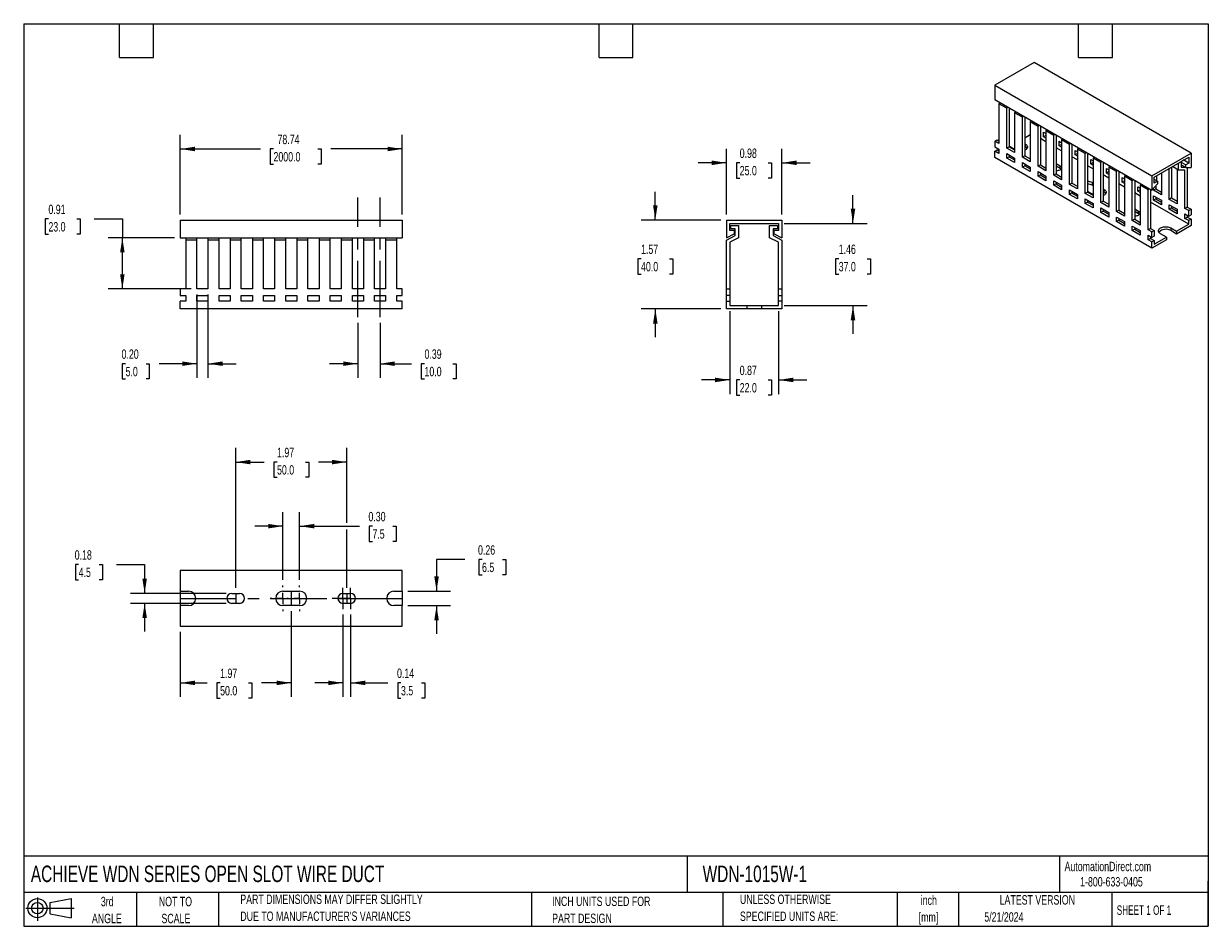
# Model space of a CAD drawing. Header units: inches. Extents: x 0.5 to 21.5, y 0.5 to 16.5.
import ezdxf

# ---------------------------------------------------------------- set-up
doc = ezdxf.new("R2010")
doc.units = ezdxf.units.IN
doc.header["$LTSCALE"] = 2
doc.header["$MEASUREMENT"] = 0
doc.linetypes.add('CENTERX2', pattern=[0.8, 0.5, -0.1, 0.1, -0.1])
doc.layers.add('CENTER', color=40, linetype='CENTERX2')
doc.layers.add('SLD-DEFPOINTS', color=7, linetype='Continuous')
doc.layers.add('DIMENSIONS', color=140, linetype='Continuous', lineweight=25)
doc.layers.add('TEXT', color=140, linetype='Continuous', lineweight=25)
doc.styles.add('SLDTEXTSTYLE0', font='TXT', dxfattribs={"width": 0.7})
doc.styles.add('SLDTEXTSTYLE1', font='TXT', dxfattribs={"width": 0.65})
doc.dimstyles.new('SLDDIMSTYLE0', dxfattribs={"dimtxt": 0.169922, "dimasz": 0.26, "dimexe": 0, "dimexo": 0.0625, "dimgap": 0.04248, "dimtad": 0, "dimtih": 1, "dimtoh": 1, "dimrnd": 1e-09, "dimzin": 12, "dimdsep": 46, "dimtxsty": 'SLDTEXTSTYLE0', "dimsah": 1, "dimcen": 0.09, "dimadec": 0, "dimazin": 3, "dimtfac": 1, "dimtofl": 0, "dimtmove": 0, "dimatfit": 3, "dimfxl": 0, "dimfrac": 2, "dimtolj": 1, "dimtzin": 12, "dimarcsym": 0})
doc.dimstyles.new('SLDDIMSTYLE1', dxfattribs={"dimtxt": 0.169922, "dimasz": 0.26, "dimexe": 0, "dimexo": 0.0625, "dimgap": 0.04248, "dimtad": 0, "dimtih": 1, "dimtoh": 1, "dimrnd": 1e-09, "dimzin": 0, "dimdsep": 46, "dimtxsty": 'SLDTEXTSTYLE0', "dimsah": 1, "dimcen": 0.09, "dimadec": 0, "dimazin": 0, "dimtfac": 1, "dimtmove": 0, "dimatfit": 0, "dimfxl": 0, "dimfrac": 2, "dimtolj": 1, "dimtzin": 12, "dimarcsym": 0})
doc.dimstyles.new('SLDDIMSTYLE2', dxfattribs={"dimtxt": 0.169922, "dimasz": 0.26, "dimexe": 0, "dimexo": 0.0625, "dimgap": 0.04248, "dimtad": 0, "dimtih": 1, "dimtoh": 1, "dimrnd": 1e-09, "dimdsep": 46, "dimtxsty": 'SLDTEXTSTYLE0', "dimsah": 1, "dimcen": 0.09, "dimadec": 0, "dimazin": 2, "dimtfac": 1, "dimtofl": 0, "dimtmove": 0, "dimatfit": 3, "dimfxl": 0, "dimfrac": 2, "dimtolj": 1, "dimtzin": 12, "dimarcsym": 0})
doc.dimstyles.new('SLDDIMSTYLE3', dxfattribs={"dimtxt": 0.169922, "dimasz": 0.26, "dimexe": 0, "dimexo": 0.0625, "dimgap": 0.04248, "dimtad": 0, "dimtih": 1, "dimtoh": 1, "dimrnd": 1e-09, "dimdsep": 46, "dimtxsty": 'SLDTEXTSTYLE0', "dimsah": 1, "dimcen": 0.09, "dimadec": 0, "dimazin": 2, "dimtfac": 1, "dimtmove": 0, "dimatfit": 0, "dimfxl": 0, "dimfrac": 2, "dimtolj": 1, "dimtzin": 12, "dimarcsym": 0})
doc.dimstyles.new('SLDDIMSTYLE4', dxfattribs={"dimtxt": 0.169922, "dimasz": 0.26, "dimexe": 0, "dimexo": 0.0625, "dimgap": 0.04248, "dimtad": 0, "dimtih": 1, "dimtoh": 1, "dimrnd": 1e-09, "dimzin": 12, "dimdsep": 46, "dimtxsty": 'SLDTEXTSTYLE0', "dimsah": 1, "dimcen": 0.09, "dimadec": 0, "dimazin": 3, "dimtfac": 1, "dimtmove": 0, "dimatfit": 0, "dimfxl": 0, "dimfrac": 2, "dimtolj": 1, "dimtzin": 12, "dimarcsym": 0})

# ---------------------------------------------------------------- blocks, each defined once
blk = doc.blocks.new('Block11')
at = {"color": 7, "linetype": 'Continuous', "lineweight": 18}
for p, q in [((0, 0.227), (0.856, 0.227)), ((0.204, 0.418), (0.204, 0)), ((0.431, 0.328), (0.801, 0.396)), ((0.431, 0.126), (0.431, 0.328)), ((0.801, 0.396), (0.801, 0.058)), ((0.431, 0.126), (0.801, 0.058))]:
    blk.add_line(p, q, dxfattribs=at)
for radius in [0.169, 0.101]:
    blk.add_circle((0.204, 0.227), radius, dxfattribs=at)
blk = doc.blocks.new('Block12')
at = {"layer": 'SLD-DEFPOINTS'}
blk.add_blockref('Block11', (0, 0), dxfattribs=at)
blk = doc.blocks.new('_D')
at = {"layer": 'DIMENSIONS'}
for p, q in [((3.275, 13.12), (3.275, 14.529)), ((7.212, 13.12), (7.212, 14.529)), ((3.275, 14.279), (4.698, 14.279)), ((4.928, 14.279), (4.871, 14.279)), ((4.871, 14.279), (4.871, 14.009)), ((5.716, 14.279), (5.773, 14.279)), ((5.773, 14.279), (5.773, 14.009)), ((7.212, 14.279), (5.946, 14.279)), ((4.871, 14.009), (4.928, 14.009)), ((5.773, 14.009), (5.716, 14.009))]:
    blk.add_line(p, q, dxfattribs=at)
for points in [[(3.275, 14.279), (3.535, 14.239), (3.535, 14.319)], [(7.212, 14.279), (6.952, 14.319), (6.952, 14.239)]]:
    blk.add_solid(points, dxfattribs=at)
at = {"layer": 'DIMENSIONS', "char_height": 0.1667, "attachment_point": 1, "style": 'SLDTEXTSTYLE0'}
for s, insert in [('78.74', (4.999, 14.532)), ('2000.0', (4.928, 14.224))]:
    blk.add_mtext(s, dxfattribs=dict(at, insert=insert))
blk = doc.blocks.new('_D_1')
at = {"layer": 'DIMENSIONS'}
for p, q in [((3.57, 11.699), (3.57, 10.223)), ((3.767, 11.699), (3.767, 10.223)), ((2.306, 10.473), (2.248, 10.473)), ((2.248, 10.473), (2.248, 10.203)), ((2.669, 10.473), (2.726, 10.473)), ((2.726, 10.473), (2.726, 10.203)), ((3.57, 10.473), (2.899, 10.473)), ((3.767, 10.473), (4.267, 10.473)), ((2.248, 10.203), (2.306, 10.203)), ((2.726, 10.203), (2.669, 10.203))]:
    blk.add_line(p, q, dxfattribs=at)
for points in [[(3.57, 10.473), (3.31, 10.513), (3.31, 10.433)], [(3.767, 10.473), (4.027, 10.433), (4.027, 10.513)]]:
    blk.add_solid(points, dxfattribs=at)
at = {"layer": 'DIMENSIONS', "char_height": 0.1667, "attachment_point": 1, "style": 'SLDTEXTSTYLE0'}
for s, insert in [('0.20', (2.235, 10.726)), ('5.0', (2.306, 10.417))]:
    blk.add_mtext(s, dxfattribs=dict(at, insert=insert))
blk = doc.blocks.new('_D_2')
at = {"layer": 'DIMENSIONS'}
for p, q in [((0.938, 13.038), (0.881, 13.038)), ((0.881, 13.038), (0.881, 12.768)), ((1.443, 13.038), (1.5, 13.038)), ((1.5, 13.038), (1.5, 12.768)), ((1.749, 13.038), (2.249, 13.038)), ((2.249, 13.038), (2.249, 12.705)), ((0.881, 12.768), (0.938, 12.768)), ((1.5, 12.768), (1.443, 12.768)), ((3.175, 12.705), (1.999, 12.705)), ((2.249, 11.799), (2.249, 12.705)), ((3.47, 11.799), (1.999, 11.799))]:
    blk.add_line(p, q, dxfattribs=at)
for points in [[(2.249, 12.705), (2.209, 12.445), (2.289, 12.445)], [(2.249, 11.799), (2.289, 12.059), (2.209, 12.059)]]:
    blk.add_solid(points, dxfattribs=at)
at = {"layer": 'DIMENSIONS', "char_height": 0.1667, "attachment_point": 1, "style": 'SLDTEXTSTYLE0'}
for s, insert in [('0.91', (0.938, 13.291)), ('23.0', (0.938, 12.983))]:
    blk.add_mtext(s, dxfattribs=dict(at, insert=insert))
blk = doc.blocks.new('_D_3')
at = {"layer": 'DIMENSIONS'}
for p, q in [((6.424, 11.199), (6.424, 10.223)), ((6.818, 11.199), (6.818, 10.223)), ((6.424, 10.473), (5.924, 10.473)), ((6.818, 10.473), (7.375, 10.473)), ((7.605, 10.473), (7.548, 10.473)), ((7.548, 10.473), (7.548, 10.203)), ((8.11, 10.473), (8.167, 10.473)), ((8.167, 10.473), (8.167, 10.203)), ((7.548, 10.203), (7.605, 10.203)), ((8.167, 10.203), (8.11, 10.203))]:
    blk.add_line(p, q, dxfattribs=at)
for points in [[(6.424, 10.473), (6.164, 10.513), (6.164, 10.433)], [(6.818, 10.473), (7.078, 10.433), (7.078, 10.513)]]:
    blk.add_solid(points, dxfattribs=at)
at = {"layer": 'DIMENSIONS', "char_height": 0.1667, "attachment_point": 1, "style": 'SLDTEXTSTYLE0'}
for s, insert in [('0.39', (7.605, 10.726)), ('10.0', (7.605, 10.417))]:
    blk.add_mtext(s, dxfattribs=dict(at, insert=insert))
blk = doc.blocks.new('_D_4')
at = {"layer": 'DIMENSIONS'}
for p, q in [((13.016, 11.404), (13.016, 9.935)), ((13.882, 11.404), (13.882, 9.935)), ((13.016, 10.185), (12.516, 10.185)), ((13.193, 10.185), (13.136, 10.185)), ((13.136, 10.185), (13.136, 9.915)), ((13.698, 10.185), (13.755, 10.185)), ((13.755, 10.185), (13.755, 9.915)), ((13.882, 10.185), (14.382, 10.185)), ((13.136, 9.915), (13.193, 9.915)), ((13.755, 9.915), (13.698, 9.915))]:
    blk.add_line(p, q, dxfattribs=at)
for points in [[(13.016, 10.185), (12.756, 10.225), (12.756, 10.145)], [(13.882, 10.185), (14.142, 10.145), (14.142, 10.225)]]:
    blk.add_solid(points, dxfattribs=at)
at = {"layer": 'DIMENSIONS', "char_height": 0.1667, "attachment_point": 1, "style": 'SLDTEXTSTYLE0'}
for s, insert in [('0.87', (13.193, 10.438)), ('22.0', (13.193, 10.13))]:
    blk.add_mtext(s, dxfattribs=dict(at, insert=insert))
blk = doc.blocks.new('_D_5')
at = {"layer": 'DIMENSIONS'}
for p, q in [((15.201, 12.96), (15.201, 13.46)), ((13.982, 12.96), (15.451, 12.96)), ((14.948, 12.332), (14.891, 12.332)), ((14.891, 12.332), (14.891, 12.062)), ((15.453, 12.332), (15.51, 12.332)), ((15.51, 12.332), (15.51, 12.062)), ((14.891, 12.062), (14.948, 12.062)), ((15.51, 12.062), (15.453, 12.062)), ((13.982, 11.504), (15.451, 11.504)), ((15.201, 11.504), (15.201, 11.004))]:
    blk.add_line(p, q, dxfattribs=at)
for points in [[(15.201, 12.96), (15.241, 13.22), (15.161, 13.22)], [(15.201, 11.504), (15.161, 11.244), (15.241, 11.244)]]:
    blk.add_solid(points, dxfattribs=at)
at = {"layer": 'DIMENSIONS', "char_height": 0.1667, "attachment_point": 1, "style": 'SLDTEXTSTYLE0'}
for s, insert in [('1.46', (14.948, 12.585)), ('37.0', (14.948, 12.277))]:
    blk.add_mtext(s, dxfattribs=dict(at, insert=insert))
blk = doc.blocks.new('_D_6')
at = {"layer": 'DIMENSIONS'}
for p, q in [((12.957, 13.12), (12.957, 14.284)), ((13.941, 13.12), (13.941, 14.284)), ((12.957, 14.034), (12.457, 14.034)), ((13.193, 14.034), (13.136, 14.034)), ((13.136, 14.034), (13.136, 13.764)), ((13.698, 14.034), (13.755, 14.034)), ((13.755, 14.034), (13.755, 13.764)), ((13.941, 14.034), (14.441, 14.034)), ((13.136, 13.764), (13.193, 13.764)), ((13.755, 13.764), (13.698, 13.764))]:
    blk.add_line(p, q, dxfattribs=at)
for points in [[(12.957, 14.034), (12.697, 14.074), (12.697, 13.994)], [(13.941, 14.034), (14.201, 13.994), (14.201, 14.074)]]:
    blk.add_solid(points, dxfattribs=at)
at = {"layer": 'DIMENSIONS', "char_height": 0.1667, "attachment_point": 1, "style": 'SLDTEXTSTYLE0'}
for s, insert in [('0.98', (13.193, 14.287)), ('25.0', (13.193, 13.979))]:
    blk.add_mtext(s, dxfattribs=dict(at, insert=insert))
blk = doc.blocks.new('_D_7')
at = {"layer": 'DIMENSIONS'}
for p, q in [((11.697, 13.02), (11.697, 13.52)), ((12.857, 13.02), (11.447, 13.02)), ((11.444, 12.332), (11.387, 12.332)), ((11.387, 12.332), (11.387, 12.062)), ((11.949, 12.332), (12.006, 12.332)), ((12.006, 12.332), (12.006, 12.062)), ((11.387, 12.062), (11.444, 12.062)), ((12.006, 12.062), (11.949, 12.062)), ((12.857, 11.445), (11.447, 11.445)), ((11.697, 11.445), (11.697, 10.945))]:
    blk.add_line(p, q, dxfattribs=at)
for points in [[(11.697, 13.02), (11.737, 13.28), (11.657, 13.28)], [(11.697, 11.445), (11.657, 11.185), (11.737, 11.185)]]:
    blk.add_solid(points, dxfattribs=at)
at = {"layer": 'DIMENSIONS', "char_height": 0.1667, "attachment_point": 1, "style": 'SLDTEXTSTYLE0'}
for s, insert in [('1.57', (11.444, 12.585)), ('40.0', (11.444, 12.277))]:
    blk.add_mtext(s, dxfattribs=dict(at, insert=insert))
blk = doc.blocks.new('_D_8')
at = {"layer": 'DIMENSIONS'}
for p, q in [((4.259, 6.502), (4.259, 8.979)), ((6.227, 7.653), (6.227, 8.979)), ((4.259, 8.729), (4.761, 8.729)), ((4.991, 8.729), (4.934, 8.729)), ((4.934, 8.729), (4.934, 8.459)), ((5.496, 8.729), (5.553, 8.729)), ((5.553, 8.729), (5.553, 8.459)), ((6.227, 8.729), (5.726, 8.729)), ((4.934, 8.459), (4.991, 8.459)), ((5.553, 8.459), (5.496, 8.459)), ((6.227, 6.502), (6.227, 7.533))]:
    blk.add_line(p, q, dxfattribs=at)
for points in [[(4.259, 8.729), (4.519, 8.689), (4.519, 8.769)], [(6.227, 8.729), (5.967, 8.769), (5.967, 8.689)]]:
    blk.add_solid(points, dxfattribs=at)
at = {"layer": 'DIMENSIONS', "char_height": 0.1667, "attachment_point": 1, "style": 'SLDTEXTSTYLE0'}
for s, insert in [('1.97', (4.991, 8.982)), ('50.0', (4.991, 8.674))]:
    blk.add_mtext(s, dxfattribs=dict(at, insert=insert))
blk = doc.blocks.new('_D_9')
at = {"layer": 'DIMENSIONS'}
for p, q in [((5.243, 6.085), (5.243, 4.565)), ((3.275, 5.721), (3.275, 4.565)), ((3.275, 4.815), (3.752, 4.815)), ((3.982, 4.815), (3.925, 4.815)), ((3.925, 4.815), (3.925, 4.545)), ((4.487, 4.815), (4.544, 4.815)), ((4.544, 4.815), (4.544, 4.545)), ((5.243, 4.815), (4.717, 4.815)), ((3.925, 4.545), (3.982, 4.545)), ((4.544, 4.545), (4.487, 4.545))]:
    blk.add_line(p, q, dxfattribs=at)
for points in [[(3.275, 4.815), (3.535, 4.775), (3.535, 4.855)], [(5.243, 4.815), (4.983, 4.855), (4.983, 4.775)]]:
    blk.add_solid(points, dxfattribs=at)
at = {"layer": 'DIMENSIONS', "char_height": 0.1667, "attachment_point": 1, "style": 'SLDTEXTSTYLE0'}
for s, insert in [('1.97', (3.982, 5.068)), ('50.0', (3.982, 4.76))]:
    blk.add_mtext(s, dxfattribs=dict(at, insert=insert))
blk = doc.blocks.new('_D_10')
at = {"layer": 'DIMENSIONS'}
for p, q in [((8.319, 7.001), (7.819, 7.001)), ((7.819, 7.001), (7.819, 6.441)), ((8.625, 7.001), (8.568, 7.001)), ((8.568, 7.001), (8.568, 6.731)), ((8.988, 7.001), (9.045, 7.001)), ((9.045, 7.001), (9.045, 6.731)), ((8.568, 6.731), (8.625, 6.731)), ((9.045, 6.731), (8.988, 6.731)), ((7.312, 6.441), (8.069, 6.441)), ((7.312, 6.185), (8.069, 6.185)), ((7.819, 6.185), (7.819, 5.685))]:
    blk.add_line(p, q, dxfattribs=at)
for points in [[(7.819, 6.441), (7.859, 6.701), (7.779, 6.701)], [(7.819, 6.185), (7.779, 5.925), (7.859, 5.925)]]:
    blk.add_solid(points, dxfattribs=at)
at = {"layer": 'DIMENSIONS', "char_height": 0.1667, "attachment_point": 1, "style": 'SLDTEXTSTYLE0'}
for s, insert in [('0.26', (8.554, 7.254)), ('6.5', (8.625, 6.946))]:
    blk.add_mtext(s, dxfattribs=dict(at, insert=insert))
blk = doc.blocks.new('_D_11')
at = {"layer": 'DIMENSIONS'}
for p, q in [((1.474, 6.913), (1.417, 6.913)), ((1.417, 6.913), (1.417, 6.643)), ((1.838, 6.913), (1.895, 6.913)), ((1.895, 6.913), (1.895, 6.643)), ((2.144, 6.913), (2.644, 6.913)), ((2.644, 6.913), (2.644, 6.402)), ((1.417, 6.643), (1.474, 6.643)), ((1.895, 6.643), (1.838, 6.643)), ((4.09, 6.402), (2.394, 6.402)), ((4.09, 6.225), (2.394, 6.225)), ((2.644, 6.225), (2.644, 5.725))]:
    blk.add_line(p, q, dxfattribs=at)
for points in [[(2.644, 6.402), (2.684, 6.662), (2.604, 6.662)], [(2.644, 6.225), (2.604, 5.965), (2.684, 5.965)]]:
    blk.add_solid(points, dxfattribs=at)
at = {"layer": 'DIMENSIONS', "char_height": 0.1667, "attachment_point": 1, "style": 'SLDTEXTSTYLE0'}
for s, insert in [('0.18', (1.404, 7.166)), ('4.5', (1.474, 6.858))]:
    blk.add_mtext(s, dxfattribs=dict(at, insert=insert))
blk = doc.blocks.new('_D_12')
at = {"layer": 'DIMENSIONS'}
for p, q in [((5.096, 6.641), (5.096, 7.843)), ((5.391, 6.641), (5.391, 7.843)), ((5.096, 7.593), (4.596, 7.593)), ((5.391, 7.593), (6.451, 7.593)), ((6.682, 7.593), (6.625, 7.593)), ((6.625, 7.593), (6.625, 7.323)), ((7.045, 7.593), (7.102, 7.593)), ((7.102, 7.593), (7.102, 7.323)), ((6.625, 7.323), (6.682, 7.323)), ((7.102, 7.323), (7.045, 7.323))]:
    blk.add_line(p, q, dxfattribs=at)
for points in [[(5.096, 7.593), (4.836, 7.633), (4.836, 7.553)], [(5.391, 7.593), (5.651, 7.553), (5.651, 7.633)]]:
    blk.add_solid(points, dxfattribs=at)
at = {"layer": 'DIMENSIONS', "char_height": 0.1667, "attachment_point": 1, "style": 'SLDTEXTSTYLE0'}
for s, insert in [('0.30', (6.611, 7.846)), ('7.5', (6.682, 7.538))]:
    blk.add_mtext(s, dxfattribs=dict(at, insert=insert))
blk = doc.blocks.new('_D_13')
at = {"layer": 'DIMENSIONS'}
for p, q in [((6.159, 6.025), (6.159, 4.565)), ((6.296, 6.025), (6.296, 4.565)), ((6.159, 4.815), (5.659, 4.815)), ((6.296, 4.815), (6.958, 4.815)), ((7.188, 4.815), (7.131, 4.815)), ((7.131, 4.815), (7.131, 4.545)), ((7.552, 4.815), (7.609, 4.815)), ((7.609, 4.815), (7.609, 4.545)), ((7.131, 4.545), (7.188, 4.545)), ((7.609, 4.545), (7.552, 4.545))]:
    blk.add_line(p, q, dxfattribs=at)
for points in [[(6.159, 4.815), (5.899, 4.855), (5.899, 4.775)], [(6.296, 4.815), (6.556, 4.775), (6.556, 4.855)]]:
    blk.add_solid(points, dxfattribs=at)
at = {"layer": 'DIMENSIONS', "char_height": 0.1667, "attachment_point": 1, "style": 'SLDTEXTSTYLE0'}
for s, insert in [('0.14', (7.118, 5.068)), ('3.5', (7.188, 4.76))]:
    blk.add_mtext(s, dxfattribs=dict(at, insert=insert))
blk = doc.blocks.new('SW_CENTERMARKSYMBOL_0')
at = {"layer": 'CENTER', "color": 0}
for p, q in [((0, 0.2), (0, 0.228)), ((-0.2, 0), (-0.228, 0)), ((0, 0), (-0.1, 0)), ((0, 0), (0, 0.1)), ((0, 0), (0, -0.1)), ((0, 0), (0.1, 0)), ((0.2, 0), (0.228, 0)), ((0, -0.2), (0, -0.228))]:
    blk.add_line(p, q, dxfattribs=at)
blk = doc.blocks.new('SW_CENTERMARKSYMBOL_1')
at = {"layer": 'CENTER', "color": 0}
for p, q in [((0, 0.2), (0, 0.228)), ((-0.2, 0), (-0.228, 0)), ((0, 0), (-0.1, 0)), ((0, 0), (0, 0.1)), ((0, 0), (0, -0.1)), ((0, 0), (0.1, 0)), ((0.2, 0), (0.228, 0)), ((0, -0.2), (0, -0.228))]:
    blk.add_line(p, q, dxfattribs=at)
blk = doc.blocks.new('SW_CENTERMARKSYMBOL_2')
at = {"layer": 'CENTER', "color": 0}
for p, q in [((-0.1, 0), (-0.189, 0)), ((0, 0), (-0.1, 0)), ((0, 0.1), (0, 0.189)), ((0, 0), (0, 0.1)), ((0, 0), (0, -0.1)), ((0, 0), (0.1, 0)), ((0.1, 0), (0.189, 0)), ((0, -0.1), (0, -0.189))]:
    blk.add_line(p, q, dxfattribs=at)
blk = doc.blocks.new('SW_CENTERMARKSYMBOL_3')
at = {"layer": 'CENTER', "color": 0}
for p, q in [((-0.1, 0), (-0.189, 0)), ((0, 0), (-0.1, 0)), ((0, 0.1), (0, 0.189)), ((0, 0), (0, 0.1)), ((0, 0), (0, -0.1)), ((0, 0), (0.1, 0)), ((0.1, 0), (0.189, 0)), ((0, -0.1), (0, -0.189))]:
    blk.add_line(p, q, dxfattribs=at)

msp = doc.modelspace()

# ---------------------------------------------------------------- linework, layer by layer
for p, q in [((18.413, 15.813), (17.717, 15.412)), ((21.197, 14.206), (18.413, 15.813)), ((17.717, 15.412), (20.501, 13.804)), ((17.717, 15.412), (17.717, 15.154)), ((17.717, 15.154), (20.501, 13.547)), ((17.805, 15.103), (17.787, 15.082)), ((17.787, 15.082), (17.787, 14.375)), ((17.926, 15.002), (17.787, 15.082)), ((17.926, 15.002), (17.944, 15.023)), ((17.926, 14.294), (17.926, 15.002)), ((17.976, 15.005), (17.968, 14.996)), ((17.968, 14.996), (17.968, 14.319)), ((18.084, 14.943), (18.065, 14.921)), ((18.065, 14.921), (18.065, 14.214)), ((18.204, 14.841), (18.065, 14.921)), ((18.204, 14.841), (18.223, 14.862)), ((18.204, 14.134), (18.204, 14.841)), ((18.254, 14.844), (18.246, 14.835)), ((18.246, 14.835), (18.246, 14.158)), ((18.362, 14.782), (18.343, 14.761)), ((18.343, 14.761), (18.343, 14.053)), ((18.483, 14.68), (18.343, 14.761)), ((18.483, 14.68), (18.501, 14.702)), ((18.246, 14.479), (18.343, 14.535)), ((18.483, 13.973), (18.483, 14.68)), ((18.532, 14.684), (18.524, 14.675)), ((18.524, 14.675), (18.524, 13.997)), ((18.58, 14.495), (18.58, 14.576)), ((18.58, 14.576), (18.622, 14.552)), ((18.622, 14.519), (18.58, 14.495)), ((18.622, 14.471), (18.58, 14.495)), ((18.64, 14.621), (18.622, 14.6)), ((18.622, 14.6), (18.622, 13.893)), ((18.761, 14.52), (18.622, 14.6)), ((18.761, 14.52), (18.78, 14.541)), ((18.761, 13.812), (18.761, 14.52)), ((18.811, 14.523), (18.803, 14.514)), ((18.803, 14.514), (18.803, 13.836)), ((17.717, 14.415), (17.759, 14.439)), ((17.717, 14.415), (17.717, 14.318)), ((17.787, 14.375), (17.717, 14.415)), ((17.717, 14.318), (17.787, 14.278)), ((17.759, 14.439), (17.787, 14.423)), ((17.968, 14.319), (17.926, 14.294)), ((18.065, 14.214), (17.926, 14.294)), ((17.968, 14.318), (17.975, 14.322)), ((17.968, 14.319), (18.065, 14.262)), ((18.065, 14.27), (17.975, 14.322)), ((18.246, 14.375), (18.26, 14.367)), ((18.26, 14.318), (18.246, 14.327)), ((18.26, 14.318), (18.26, 14.367)), ((18.622, 14.407), (18.524, 14.463)), ((18.9, 14.246), (18.803, 14.302)), ((18.858, 14.335), (18.858, 14.415)), ((18.858, 14.415), (18.9, 14.391)), ((18.9, 14.359), (18.858, 14.335)), ((18.9, 14.31), (18.858, 14.335)), ((18.919, 14.461), (18.9, 14.439)), ((18.9, 14.439), (18.9, 13.732)), ((19.039, 14.359), (18.9, 14.439)), ((19.039, 14.359), (19.058, 14.38)), ((19.039, 13.652), (19.039, 14.359)), ((19.089, 14.362), (19.081, 14.353)), ((19.081, 14.353), (19.081, 13.676)), ((19.197, 14.3), (19.179, 14.278)), ((17.717, 14.238), (17.759, 14.262)), ((17.717, 14.126), (17.717, 14.238)), ((17.787, 14.198), (17.717, 14.238)), ((20.501, 12.519), (17.717, 14.126)), ((17.759, 14.262), (17.787, 14.246)), ((17.787, 14.278), (17.787, 14.198)), ((17.926, 14.118), (17.926, 14.198)), ((17.926, 14.198), (18.065, 14.118)), ((17.968, 14.142), (17.926, 14.118)), ((18.065, 14.037), (17.926, 14.118)), ((17.968, 14.174), (17.968, 14.142)), ((17.968, 14.142), (18.065, 14.085)), ((18.065, 14.118), (18.065, 14.037)), ((18.246, 14.158), (18.204, 14.134)), ((18.343, 14.053), (18.204, 14.134)), ((18.246, 14.158), (18.343, 14.102)), ((19.179, 14.085), (19.081, 14.142)), ((19.137, 14.174), (19.137, 14.254)), ((19.137, 14.254), (19.179, 14.23)), ((19.179, 14.198), (19.137, 14.174)), ((19.179, 14.15), (19.137, 14.174)), ((19.179, 14.278), (19.179, 13.571)), ((19.318, 14.198), (19.179, 14.278)), ((19.318, 14.198), (19.336, 14.22)), ((19.318, 13.491), (19.318, 14.198)), ((19.367, 14.202), (19.36, 14.192)), ((19.36, 14.192), (19.36, 13.515)), ((19.415, 14.013), (19.415, 14.094)), ((19.415, 14.094), (19.457, 14.069)), ((19.476, 14.139), (19.457, 14.118)), ((19.457, 14.118), (19.457, 13.411)), ((19.596, 14.037), (19.457, 14.118)), ((20.501, 13.804), (21.197, 14.206)), ((20.543, 13.78), (21.155, 14.134)), ((21.072, 14.086), (21.016, 14.053)), ((21.155, 14.029), (21.065, 14.082)), ((21.072, 14.086), (21.072, 14.086)), ((21.155, 14.134), (21.155, 14.029)), ((21.197, 14.206), (21.197, 13.949)), ((18.204, 13.957), (18.204, 14.037)), ((18.204, 14.037), (18.343, 13.957)), ((18.246, 13.981), (18.204, 13.957)), ((18.343, 13.877), (18.204, 13.957)), ((18.246, 14.013), (18.246, 13.981)), ((18.246, 13.981), (18.343, 13.925)), ((18.343, 13.957), (18.343, 13.877)), ((18.524, 13.997), (18.483, 13.973)), ((18.622, 13.893), (18.483, 13.973)), ((18.483, 13.796), (18.483, 13.877)), ((18.483, 13.877), (18.622, 13.796)), ((18.524, 13.997), (18.622, 13.941)), ((18.803, 14.021), (18.872, 13.981)), ((18.872, 13.933), (18.803, 13.973)), ((18.872, 13.933), (18.872, 13.981)), ((19.457, 13.925), (19.36, 13.981)), ((19.457, 14.037), (19.415, 14.013)), ((19.457, 13.989), (19.415, 14.013)), ((19.596, 14.037), (19.615, 14.059)), ((19.596, 13.33), (19.596, 14.037)), ((19.646, 14.041), (19.638, 14.032)), ((19.638, 14.032), (19.638, 13.354)), ((19.694, 13.852), (19.694, 13.933)), ((19.694, 13.933), (19.735, 13.909)), ((19.735, 13.877), (19.694, 13.852)), ((19.754, 13.978), (19.735, 13.957)), ((19.735, 13.957), (19.735, 13.25)), ((19.875, 13.877), (19.735, 13.957)), ((19.875, 13.877), (19.893, 13.898)), ((19.875, 13.169), (19.875, 13.877)), ((19.924, 13.88), (19.916, 13.871)), ((19.916, 13.871), (19.916, 13.194)), ((20.807, 13.386), (20.807, 13.933)), ((20.849, 13.957), (20.849, 13.411)), ((20.974, 13.903), (20.865, 13.966)), ((20.946, 13.919), (20.946, 13.306)), ((20.974, 13.903), (20.974, 14.029)), ((21.086, 13.903), (20.974, 13.903)), ((21.016, 14.053), (21.016, 13.957)), ((21.016, 14.045), (21.099, 13.997)), ((21.099, 13.949), (21.016, 13.997)), ((21.016, 13.957), (21.086, 13.957)), ((21.086, 13.226), (21.086, 13.903)), ((21.155, 14.029), (21.099, 13.997)), ((21.099, 13.949), (21.099, 13.997)), ((21.099, 13.949), (21.197, 13.949)), ((21.127, 13.949), (21.127, 13.25)), ((18.524, 13.82), (18.483, 13.796)), ((18.622, 13.716), (18.483, 13.796)), ((18.524, 13.852), (18.524, 13.82)), ((18.524, 13.82), (18.622, 13.764)), ((18.622, 13.796), (18.622, 13.716)), ((18.803, 13.836), (18.761, 13.812)), ((18.9, 13.732), (18.761, 13.812)), ((18.761, 13.635), (18.761, 13.716)), ((18.761, 13.716), (18.9, 13.635)), ((18.803, 13.66), (18.761, 13.635)), ((18.803, 13.836), (18.9, 13.78)), ((18.803, 13.692), (18.803, 13.66)), ((18.803, 13.66), (18.9, 13.603)), ((19.081, 13.676), (19.039, 13.652)), ((19.179, 13.571), (19.039, 13.652)), ((19.081, 13.676), (19.179, 13.619)), ((19.443, 13.684), (19.457, 13.676)), ((19.443, 13.684), (19.443, 13.635)), ((19.735, 13.764), (19.638, 13.82)), ((19.735, 13.828), (19.694, 13.852)), ((20.014, 13.603), (19.916, 13.66)), ((19.972, 13.692), (19.972, 13.772)), ((19.972, 13.772), (20.014, 13.748)), ((20.014, 13.716), (19.972, 13.692)), ((20.014, 13.668), (19.972, 13.692)), ((20.032, 13.818), (20.014, 13.796)), ((20.014, 13.796), (20.014, 13.089)), ((20.153, 13.716), (20.014, 13.796)), ((20.153, 13.716), (20.172, 13.737)), ((20.153, 13.009), (20.153, 13.716)), ((20.203, 13.719), (20.195, 13.71)), ((20.195, 13.71), (20.195, 13.033)), ((20.311, 13.657), (20.292, 13.636)), ((20.501, 13.804), (20.501, 13.547)), ((20.501, 13.547), (20.598, 13.66)), ((20.543, 13.676), (20.543, 13.78)), ((20.598, 13.708), (20.543, 13.74)), ((20.598, 13.708), (20.543, 13.676)), ((20.584, 13.804), (20.584, 13.716)), ((20.598, 13.708), (20.598, 13.66)), ((20.668, 13.853), (20.668, 13.467)), ((18.9, 13.555), (18.761, 13.635)), ((18.9, 13.635), (18.9, 13.555)), ((19.039, 13.475), (19.039, 13.555)), ((19.039, 13.555), (19.179, 13.475)), ((19.081, 13.499), (19.039, 13.475)), ((19.179, 13.394), (19.039, 13.475)), ((19.081, 13.531), (19.081, 13.499)), ((19.081, 13.499), (19.179, 13.443)), ((19.179, 13.475), (19.179, 13.394)), ((19.36, 13.515), (19.318, 13.491)), ((19.457, 13.411), (19.318, 13.491)), ((19.457, 13.467), (19.36, 13.523)), ((19.36, 13.515), (19.457, 13.459)), ((19.457, 13.627), (19.443, 13.635)), ((19.638, 13.571), (19.652, 13.563)), ((19.652, 13.515), (19.638, 13.523)), ((19.652, 13.515), (19.652, 13.563)), ((20.292, 13.443), (20.195, 13.499)), ((20.25, 13.531), (20.25, 13.611)), ((20.25, 13.611), (20.292, 13.587)), ((20.292, 13.555), (20.25, 13.531)), ((20.292, 13.507), (20.25, 13.531)), ((20.292, 13.636), (20.292, 12.928)), ((20.431, 13.555), (20.292, 13.636)), ((20.431, 13.555), (20.45, 13.577)), ((20.431, 12.848), (20.431, 13.555)), ((20.481, 13.559), (20.473, 13.55)), ((20.473, 13.55), (20.473, 12.872)), ((20.529, 13.547), (20.529, 13.579)), ((20.571, 13.571), (20.529, 13.547)), ((20.668, 13.467), (20.529, 13.547)), ((20.529, 13.37), (20.529, 13.451)), ((20.529, 13.451), (20.668, 13.37)), ((20.571, 13.628), (20.571, 13.571)), ((20.571, 13.571), (20.668, 13.515)), ((19.318, 13.314), (19.318, 13.394)), ((19.318, 13.394), (19.457, 13.314)), ((19.36, 13.338), (19.318, 13.314)), ((19.457, 13.234), (19.318, 13.314)), ((19.36, 13.37), (19.36, 13.338)), ((19.36, 13.338), (19.457, 13.282)), ((19.457, 13.314), (19.457, 13.234)), ((19.638, 13.354), (19.596, 13.33)), ((19.735, 13.25), (19.596, 13.33)), ((19.596, 13.153), (19.596, 13.234)), ((19.596, 13.234), (19.735, 13.153)), ((19.638, 13.354), (19.735, 13.298)), ((21.155, 12.944), (20.473, 13.338)), ((20.571, 13.394), (20.529, 13.37)), ((20.668, 13.29), (20.529, 13.37)), ((20.571, 13.427), (20.571, 13.394)), ((20.571, 13.394), (20.668, 13.338)), ((20.668, 13.37), (20.668, 13.29)), ((20.849, 13.411), (20.807, 13.386)), ((20.946, 13.306), (20.807, 13.386)), ((20.807, 13.21), (20.807, 13.29)), ((20.807, 13.29), (20.946, 13.21)), ((20.849, 13.234), (20.807, 13.21)), ((20.849, 13.411), (20.946, 13.354)), ((20.849, 13.266), (20.849, 13.234)), ((20.849, 13.234), (20.946, 13.177)), ((21.127, 13.25), (21.086, 13.226)), ((21.127, 13.25), (21.197, 13.21)), ((19.638, 13.177), (19.596, 13.153)), ((19.735, 13.073), (19.596, 13.153)), ((19.638, 13.21), (19.638, 13.177)), ((19.638, 13.177), (19.735, 13.121)), ((19.735, 13.153), (19.735, 13.073)), ((19.916, 13.194), (19.875, 13.169)), ((20.014, 13.089), (19.875, 13.169)), ((19.875, 12.993), (19.875, 13.073)), ((19.875, 13.073), (20.014, 12.993)), ((19.916, 13.194), (20.014, 13.137)), ((19.916, 13.049), (19.916, 13.017)), ((20.195, 13.033), (20.153, 13.009)), ((20.195, 13.218), (20.264, 13.177)), ((20.264, 13.129), (20.195, 13.169)), ((20.195, 13.033), (20.292, 12.977)), ((20.264, 13.129), (20.264, 13.177)), ((20.946, 13.129), (20.807, 13.21)), ((20.946, 13.21), (20.946, 13.129)), ((21.155, 13.186), (21.086, 13.226)), ((21.086, 13.129), (21.155, 13.089)), ((21.086, 13.049), (21.086, 13.129)), ((21.086, 13.049), (21.127, 13.073)), ((21.155, 13.009), (21.086, 13.049)), ((21.127, 13.105), (21.127, 13.073)), ((21.127, 13.073), (21.197, 13.033)), ((21.155, 13.186), (21.197, 13.21)), ((21.155, 13.089), (21.155, 13.186)), ((21.155, 13.089), (21.197, 13.113)), ((21.197, 13.033), (21.155, 13.009)), ((21.197, 13.21), (21.197, 13.113)), ((21.197, 13.033), (21.197, 12.92)), ((3.275, 13.02), (3.275, 12.705)), ((3.275, 13.02), (7.212, 13.02)), ((7.212, 13.02), (7.212, 12.705)), ((12.957, 13.02), (12.957, 12.705)), ((12.957, 13.02), (13.941, 13.02)), ((13.016, 12.96), (13.882, 12.96)), ((13.016, 12.833), (13.016, 12.96)), ((13.095, 12.833), (13.016, 12.833)), ((13.036, 12.862), (13.036, 12.921)), ((13.036, 12.921), (13.173, 12.921)), ((13.114, 12.862), (13.036, 12.862)), ((13.095, 12.833), (13.095, 12.773)), ((13.114, 12.744), (13.114, 12.862)), ((13.173, 12.921), (13.173, 12.707)), ((13.724, 12.707), (13.724, 12.921)), ((13.724, 12.921), (13.862, 12.921)), ((13.862, 12.862), (13.784, 12.862)), ((13.784, 12.862), (13.784, 12.744)), ((13.803, 12.773), (13.803, 12.833)), ((13.882, 12.833), (13.803, 12.833)), ((13.862, 12.921), (13.862, 12.862)), ((13.882, 12.96), (13.882, 12.833)), ((13.941, 13.02), (13.941, 12.705)), ((19.916, 13.017), (19.875, 12.993)), ((20.014, 12.912), (19.875, 12.993)), ((19.916, 13.017), (20.014, 12.96)), ((20.014, 12.993), (20.014, 12.912)), ((20.292, 12.928), (20.153, 13.009)), ((20.153, 12.832), (20.153, 12.912)), ((20.153, 12.912), (20.292, 12.832)), ((20.195, 12.856), (20.153, 12.832)), ((20.292, 12.752), (20.153, 12.832)), ((20.195, 12.888), (20.195, 12.856)), ((20.195, 12.856), (20.292, 12.8)), ((20.292, 12.832), (20.292, 12.752)), ((20.473, 12.872), (20.431, 12.848)), ((20.501, 12.808), (20.431, 12.848)), ((20.473, 12.872), (20.543, 12.832)), ((20.501, 12.808), (20.543, 12.832)), ((20.543, 12.832), (20.543, 12.736)), ((20.835, 12.88), (20.939, 12.82)), ((20.835, 12.88), (20.835, 12.832)), ((20.939, 12.772), (20.835, 12.832)), ((20.939, 12.82), (21.155, 12.944)), ((21.197, 12.92), (20.939, 12.772)), ((20.939, 12.82), (20.939, 12.772)), ((21.155, 12.944), (21.155, 13.009)), ((3.275, 12.705), (7.212, 12.705)), ((3.373, 12.705), (3.373, 12.665)), ((3.373, 12.665), (3.373, 11.799)), ((3.57, 12.665), (3.373, 12.665)), ((3.57, 12.665), (3.57, 12.705)), ((3.57, 11.799), (3.57, 12.665)), ((3.767, 12.705), (3.767, 12.665)), ((3.767, 12.665), (3.767, 11.799)), ((3.964, 12.665), (3.767, 12.665)), ((3.964, 12.665), (3.964, 12.705)), ((3.964, 11.799), (3.964, 12.665)), ((4.161, 12.705), (4.161, 12.665)), ((4.161, 12.665), (4.161, 11.799)), ((4.357, 12.665), (4.161, 12.665)), ((4.357, 12.665), (4.357, 12.705)), ((4.357, 11.799), (4.357, 12.665)), ((4.554, 12.705), (4.554, 12.665)), ((4.554, 12.665), (4.554, 11.799)), ((4.751, 12.665), (4.554, 12.665)), ((4.751, 12.665), (4.751, 12.705)), ((4.751, 11.799), (4.751, 12.665)), ((4.948, 12.705), (4.948, 12.665)), ((4.948, 12.665), (4.948, 11.799)), ((5.145, 12.665), (4.948, 12.665)), ((5.145, 12.665), (5.145, 12.705)), ((5.145, 11.799), (5.145, 12.665)), ((5.342, 12.705), (5.342, 12.665)), ((5.342, 12.665), (5.342, 11.799)), ((5.538, 12.665), (5.342, 12.665)), ((5.538, 12.665), (5.538, 12.705)), ((5.538, 11.799), (5.538, 12.665)), ((5.735, 12.705), (5.735, 12.665)), ((5.735, 12.665), (5.735, 11.799)), ((5.932, 12.665), (5.735, 12.665)), ((5.932, 12.665), (5.932, 12.705)), ((5.932, 11.799), (5.932, 12.665)), ((6.129, 12.705), (6.129, 12.665)), ((6.129, 12.665), (6.129, 11.799)), ((6.326, 12.665), (6.129, 12.665)), ((6.326, 12.665), (6.326, 12.705)), ((6.326, 11.799), (6.326, 12.665)), ((6.523, 12.705), (6.523, 12.665)), ((6.523, 12.665), (6.523, 11.799)), ((6.72, 12.665), (6.523, 12.665)), ((6.72, 12.665), (6.72, 12.705)), ((6.72, 11.799), (6.72, 12.665)), ((6.916, 12.705), (6.916, 12.665)), ((6.916, 12.665), (6.916, 11.799)), ((7.113, 12.665), (6.916, 12.665)), ((7.113, 12.665), (7.113, 12.705)), ((7.113, 11.799), (7.113, 12.665)), ((12.957, 12.705), (13.095, 12.773)), ((12.957, 12.665), (13.114, 12.744)), ((12.957, 11.799), (12.957, 12.665)), ((13.173, 12.707), (13.016, 12.629)), ((13.016, 12.629), (13.016, 11.799)), ((13.882, 12.629), (13.724, 12.707)), ((13.784, 12.744), (13.941, 12.665)), ((13.803, 12.773), (13.941, 12.705)), ((13.882, 11.799), (13.882, 12.629)), ((13.941, 12.665), (13.941, 11.799)), ((20.431, 12.752), (20.501, 12.711)), ((20.431, 12.671), (20.431, 12.752)), ((20.473, 12.695), (20.431, 12.671)), ((20.501, 12.631), (20.431, 12.671)), ((20.473, 12.727), (20.473, 12.695)), ((20.473, 12.695), (20.543, 12.655)), ((20.501, 12.711), (20.501, 12.808)), ((20.543, 12.736), (20.501, 12.711)), ((20.758, 12.667), (20.501, 12.519)), ((20.501, 12.631), (20.543, 12.655)), ((20.501, 12.519), (20.501, 12.631)), ((20.543, 12.591), (20.758, 12.715)), ((20.543, 12.655), (20.543, 12.591)), ((20.758, 12.715), (20.654, 12.776)), ((20.758, 12.715), (20.758, 12.667)), ((3.275, 11.799), (3.275, 11.681)), ((3.373, 11.799), (3.275, 11.799)), ((3.767, 11.799), (3.57, 11.799)), ((4.161, 11.799), (3.964, 11.799)), ((4.554, 11.799), (4.357, 11.799)), ((4.948, 11.799), (4.751, 11.799)), ((5.342, 11.799), (5.145, 11.799)), ((5.735, 11.799), (5.538, 11.799)), ((6.129, 11.799), (5.932, 11.799)), ((6.523, 11.799), (6.326, 11.799)), ((6.916, 11.799), (6.72, 11.799)), ((7.212, 11.799), (7.113, 11.799)), ((7.212, 11.681), (7.212, 11.799)), ((12.957, 11.681), (12.957, 11.799)), ((12.957, 11.799), (13.016, 11.799)), ((13.016, 11.799), (13.016, 11.681)), ((13.882, 11.681), (13.882, 11.799)), ((13.882, 11.799), (13.941, 11.799)), ((13.941, 11.799), (13.941, 11.681)), ((3.275, 11.681), (3.373, 11.681)), ((3.275, 11.445), (3.275, 11.583)), ((3.373, 11.583), (3.275, 11.583)), ((3.373, 11.681), (3.373, 11.583)), ((3.57, 11.583), (3.57, 11.681)), ((3.57, 11.681), (3.767, 11.681)), ((3.767, 11.583), (3.57, 11.583)), ((3.767, 11.681), (3.767, 11.583)), ((3.964, 11.583), (3.964, 11.681)), ((3.964, 11.681), (4.161, 11.681)), ((4.161, 11.583), (3.964, 11.583)), ((4.161, 11.681), (4.161, 11.583)), ((4.357, 11.583), (4.357, 11.681)), ((4.357, 11.681), (4.554, 11.681)), ((4.554, 11.583), (4.357, 11.583)), ((4.554, 11.681), (4.554, 11.583)), ((4.751, 11.583), (4.751, 11.681)), ((4.751, 11.681), (4.948, 11.681)), ((4.948, 11.583), (4.751, 11.583)), ((4.948, 11.681), (4.948, 11.583)), ((5.145, 11.583), (5.145, 11.681)), ((5.145, 11.681), (5.342, 11.681)), ((5.342, 11.583), (5.145, 11.583)), ((5.342, 11.681), (5.342, 11.583)), ((5.538, 11.583), (5.538, 11.681)), ((5.538, 11.681), (5.735, 11.681)), ((5.735, 11.583), (5.538, 11.583)), ((5.735, 11.681), (5.735, 11.583)), ((5.932, 11.583), (5.932, 11.681)), ((5.932, 11.681), (6.129, 11.681)), ((6.129, 11.583), (5.932, 11.583)), ((6.129, 11.681), (6.129, 11.583)), ((6.326, 11.583), (6.326, 11.681)), ((6.326, 11.681), (6.523, 11.681)), ((6.523, 11.583), (6.326, 11.583)), ((6.523, 11.681), (6.523, 11.583)), ((6.72, 11.583), (6.72, 11.681)), ((6.72, 11.681), (6.916, 11.681)), ((6.916, 11.583), (6.72, 11.583)), ((6.916, 11.681), (6.916, 11.583)), ((7.113, 11.681), (7.212, 11.681)), ((7.113, 11.583), (7.113, 11.681)), ((7.212, 11.583), (7.113, 11.583)), ((7.212, 11.445), (7.212, 11.583)), ((13.016, 11.681), (12.957, 11.681)), ((12.957, 11.583), (12.957, 11.681)), ((12.957, 11.445), (12.957, 11.583)), ((12.957, 11.583), (13.016, 11.583)), ((13.016, 11.681), (13.016, 11.583)), ((13.016, 11.583), (13.016, 11.504)), ((13.882, 11.681), (13.941, 11.681)), ((13.882, 11.583), (13.882, 11.681)), ((13.882, 11.504), (13.882, 11.583)), ((13.941, 11.583), (13.882, 11.583)), ((13.941, 11.681), (13.941, 11.583)), ((13.941, 11.583), (13.941, 11.445)), ((7.212, 11.445), (3.275, 11.445)), ((13.321, 11.445), (12.957, 11.445)), ((13.016, 11.504), (13.321, 11.504)), ((13.321, 11.504), (13.321, 11.445)), ((13.321, 11.504), (13.577, 11.504)), ((13.577, 11.445), (13.321, 11.445)), ((13.577, 11.504), (13.577, 11.445)), ((13.577, 11.504), (13.882, 11.504)), ((13.941, 11.445), (13.577, 11.445)), ((3.275, 6.805), (3.275, 6.441)), ((7.212, 6.805), (3.275, 6.805)), ((7.212, 6.441), (7.212, 6.805)), ((3.275, 6.441), (3.422, 6.441)), ((3.275, 6.441), (3.275, 6.185)), ((4.19, 6.402), (4.328, 6.402)), ((5.096, 6.441), (5.391, 6.441)), ((6.159, 6.402), (6.296, 6.402)), ((7.064, 6.441), (7.212, 6.441)), ((7.212, 6.441), (7.212, 6.185)), ((3.275, 6.185), (3.275, 5.821)), ((3.422, 6.185), (3.275, 6.185)), ((4.328, 6.225), (4.19, 6.225)), ((5.391, 6.185), (5.096, 6.185)), ((6.296, 6.225), (6.159, 6.225)), ((7.212, 6.185), (7.064, 6.185)), ((7.212, 5.821), (7.212, 6.185)), ((3.275, 5.821), (7.212, 5.821))]:
    msp.add_line(p, q)
at = {"color": 7, "linetype": 'CENTERX2', "lineweight": 18}
for p, q in [((3.275, 6.313), (7.212, 6.313)), ((4.259, 6.402), (4.259, 6.225)), ((5.243, 6.441), (5.243, 6.185)), ((6.227, 6.402), (6.227, 6.225))]:
    msp.add_line(p, q, dxfattribs=at)
at = {"flags": 128}
for points in [[(18.26, 14.367), (18.273, 14.358), (18.283, 14.348), (18.291, 14.337), (18.296, 14.326), (18.297, 14.314), (18.296, 14.303), (18.291, 14.292), (18.283, 14.281), (18.273, 14.271), (18.26, 14.262), (18.246, 14.255)], [(18.872, 13.981), (18.883, 13.974), (18.891, 13.965), (18.896, 13.957), (18.898, 13.947), (18.897, 13.938), (18.894, 13.929), (18.887, 13.92), (18.878, 13.912), (18.866, 13.905), (18.853, 13.9), (18.838, 13.896), (18.822, 13.894), (18.806, 13.894), (18.803, 13.894)], [(18.888, 13.921), (18.883, 13.926), (18.872, 13.933)], [(19.652, 13.563), (19.665, 13.554), (19.675, 13.544), (19.683, 13.534), (19.688, 13.522), (19.689, 13.511), (19.688, 13.499), (19.683, 13.488), (19.675, 13.477), (19.665, 13.467), (19.652, 13.459), (19.638, 13.452)], [(20.264, 13.177), (20.275, 13.17), (20.283, 13.162), (20.288, 13.153), (20.29, 13.144), (20.289, 13.134), (20.286, 13.125), (20.279, 13.116), (20.27, 13.109), (20.258, 13.102), (20.245, 13.097), (20.23, 13.093), (20.214, 13.091), (20.198, 13.09), (20.195, 13.09)], [(20.28, 13.117), (20.275, 13.122), (20.264, 13.129)], [(20.654, 12.776), (20.641, 12.784), (20.631, 12.794), (20.623, 12.805), (20.618, 12.816), (20.617, 12.828), (20.618, 12.839), (20.623, 12.851), (20.631, 12.861), (20.641, 12.871), (20.654, 12.88), (20.669, 12.888), (20.686, 12.894), (20.705, 12.898), (20.725, 12.901), (20.745, 12.902), (20.765, 12.901), (20.784, 12.898), (20.803, 12.894), (20.82, 12.888), (20.835, 12.88)]]:
    msp.add_lwpolyline(points, dxfattribs=at)
for centre, radius, start, end in [((18.221, 14.245), 0.0828, 32.8028, 61.787), ((19.357, 13.524), 0.181, 61.7635, 89.331), ((19.357, 13.473), 0.184, 61.9603, 89.1342), ((19.613, 13.442), 0.0828, 32.8028, 61.787), ((20.747, 12.684), 0.172, 59.217, 135.9355), ((3.422, 6.313), 0.128, 270, 90), ((4.19, 6.313), 0.0886, 90, 270), ((4.328, 6.313), 0.0886, 270, 90), ((5.096, 6.313), 0.128, 90, 270), ((5.391, 6.313), 0.128, 270, 90), ((6.159, 6.313), 0.0886, 90, 270), ((6.296, 6.313), 0.0886, 270, 90), ((7.064, 6.313), 0.128, 90, 270)]:
    msp.add_arc(centre, radius, start, end)
at = {"layer": 'CENTER'}
for p, q in [((6.424, 11.299), (6.424, 13.421)), ((6.818, 11.299), (6.818, 13.421))]:
    msp.add_line(p, q, dxfattribs=at)
at = {"layer": 'TEXT'}
for p, q in [((0.5, 16.5), (21.5, 16.5)), ((0.5, 16.5), (0.5, 0.5)), ((2.2, 15.9), (2.2, 16.5)), ((2.8, 15.9), (2.8, 16.5)), ((10.7, 15.9), (10.7, 16.5)), ((11.3, 15.9), (11.3, 16.5)), ((19.2, 15.9), (19.2, 16.5)), ((19.8, 15.9), (19.8, 16.5)), ((21.5, 16.5), (21.5, 0.5)), ((2.2, 15.9), (2.8, 15.9)), ((10.7, 15.9), (11.3, 15.9)), ((19.2, 15.9), (19.8, 15.9)), ((21.5, 1.742), (0.5, 1.742)), ((12.264, 1.742), (12.264, 1.1)), ((18.864, 1.742), (18.864, 1.1)), ((21.5, 0.5), (21.5, 1.3)), ((21.5, 1.1), (0.5, 1.1)), ((2.5, 1.1), (2.5, 0.5)), ((3.954, 1.1), (3.954, 0.5)), ((9.5, 1.1), (9.5, 0.5)), ((12.896, 1.1), (12.896, 0.5)), ((15.986, 1.1), (15.986, 0.5)), ((17.072, 1.1), (17.072, 0.5)), ((19.791, 1.1), (19.791, 0.5)), ((0.5, 0.5), (21.5, 0.5))]:
    msp.add_line(p, q, dxfattribs=at)

# ---------------------------------------------------------------- block references
at = {"layer": 'CENTER'}
for name, p in [('SW_CENTERMARKSYMBOL_0', (5.096, 6.313)), ('SW_CENTERMARKSYMBOL_1', (5.391, 6.313)), ('SW_CENTERMARKSYMBOL_2', (6.159, 6.313)), ('SW_CENTERMARKSYMBOL_3', (6.296, 6.313))]:
    msp.add_blockref(name, p, dxfattribs=at)
at = {"layer": 'SLD-DEFPOINTS'}
msp.add_blockref('Block12', (0.538, 0.595), dxfattribs=at)

# ---------------------------------------------------------------- texts
at = {"layer": 'TEXT'}
for s, insert, char_height, attachment_point, style in [('ACHIEVE WDN SERIES OPEN SLOT WIRE DUCT', (0.627, 1.576), 0.29167, 1, 'SLDTEXTSTYLE0'), ('WDN-1015W-1', (12.536, 1.576), 0.29167, 1, 'SLDTEXTSTYLE0'), ('AutomationDirect.com', (18.952, 1.644), 0.16667, 1, 'SLDTEXTSTYLE0'), ('1-800-633-0405', (19.228, 1.373), 0.16667, 1, 'SLDTEXTSTYLE0'), ('PART DIMENSIONS MAY DIFFER SLIGHTLY', (4.34, 1.063), 0.16667, 1, 'SLDTEXTSTYLE0'), ('UNLESS OTHERWISE', (13.197, 1.063), 0.16667, 1, 'SLDTEXTSTYLE0'), ('inch', (16.545, 1.047), 0.1667, 2, 'SLDTEXTSTYLE0'), ('LATEST VERSION', (18.469, 1.052), 0.16667, 2, 'SLDTEXTSTYLE0'), ('3rd', (1.981, 1.023), 0.1667, 2, 'SLDTEXTSTYLE0'), ('NOT TO', (3.19, 1.023), 0.1667, 2, 'SLDTEXTSTYLE0'), ('INCH UNITS USED FOR', (9.868, 1.026), 0.16667, 1, 'SLDTEXTSTYLE0'), ('SHEET 1 OF 1', (19.877, 0.87), 0.16667, 1, 'SLDTEXTSTYLE1'), ('ANGLE', (1.974, 0.722), 0.1667, 2, 'SLDTEXTSTYLE0'), ('SCALE', (3.198, 0.722), 0.1667, 2, 'SLDTEXTSTYLE0'), ("DUE TO MANUFACTURER'S VARIANCES", (4.34, 0.762), 0.16667, 1, 'SLDTEXTSTYLE0'), ('PART DESIGN', (9.868, 0.725), 0.16667, 1, 'SLDTEXTSTYLE0'), ('SPECIFIED UNITS ARE:', (13.197, 0.762), 0.16667, 1, 'SLDTEXTSTYLE0'), ('[mm]', (16.54, 0.746), 0.1667, 2, 'SLDTEXTSTYLE0'), ('5/21/2024', (17.529, 0.749), 0.1667, 1, 'SLDTEXTSTYLE0')]:
    msp.add_mtext(s, dxfattribs=dict(at, insert=insert, char_height=char_height, attachment_point=attachment_point, style=style))

# ---------------------------------------------------------------- dimensions: what is measured, and where the dimension line sits
at = {"layer": 'DIMENSIONS'}
for base, p1, p2, dimstyle, picture, middle in [((7.212, 14.279), (3.275, 13.02), (7.212, 13.02), 'SLDDIMSTYLE0', '_D', (5.322, 14.279)), ((13.941, 14.034), (12.957, 13.02), (13.941, 13.02), 'SLDDIMSTYLE3', '_D_6', (13.445, 14.034)), ((3.57, 10.473), (3.767, 11.799), (3.57, 11.799), 'SLDDIMSTYLE1', '_D_1', (2.487, 10.473)), ((13.882, 10.185), (13.016, 11.504), (13.882, 11.504), 'SLDDIMSTYLE3', '_D_4', (13.445, 10.185)), ((6.424, 10.473), (6.818, 11.299), (6.424, 11.299), 'SLDDIMSTYLE3', '_D_3', (7.858, 10.473)), ((5.3909, 7.5929), (5.0956, 6.5413), (5.3909, 6.5413), 'SLDDIMSTYLE1', '_D_12', (6.8635, 7.5929)), ((6.296, 4.815), (6.159, 6.125), (6.296, 6.125), 'SLDDIMSTYLE3', '_D_13', (7.37, 4.815))]:
    dim = msp.add_linear_dim(base=base, p1=p1, p2=p2, dimstyle=dimstyle, dxfattribs=at)
    dim.commit()
    dim.dimension.update_dxf_attribs({"geometry": picture, "text_midpoint": middle, "dimtype": 160})
for base, p1, p2, angle, dimstyle, picture, middle in [((11.6969, 13.0195), (12.9568, 11.4447), (12.9568, 13.0195), 90, 'SLDDIMSTYLE4', '_D_7', (11.6969, 12.3318)), ((15.201, 12.96), (13.882, 11.504), (13.882, 12.96), 90, 'SLDDIMSTYLE4', '_D_5', (15.201, 12.332)), ((2.249, 12.705), (3.57, 11.799), (3.275, 12.705), 90, 'SLDDIMSTYLE2', '_D_2', (2.249, 13.038)), ((6.227, 8.729), (4.259, 6.402), (6.227, 6.402), 0, 'SLDDIMSTYLE0', '_D_8', (5.243, 8.729)), ((2.644, 6.225), (4.19, 6.402), (4.19, 6.225), 90, 'SLDDIMSTYLE3', '_D_11', (2.644, 6.913)), ((7.819, 6.185), (7.212, 6.441), (7.212, 6.185), 90, 'SLDDIMSTYLE3', '_D_10', (7.819, 7.001)), ((5.243, 4.815), (3.275, 5.821), (5.243, 6.185), 0, 'SLDDIMSTYLE0', '_D_9', (4.234, 4.815))]:
    dim = msp.add_linear_dim(base=base, p1=p1, p2=p2, angle=angle, dimstyle=dimstyle, dxfattribs=at)
    dim.commit()
    dim.dimension.update_dxf_attribs({"geometry": picture, "text_midpoint": middle, "dimtype": 160})

doc.saveas('drawing.dxf')
